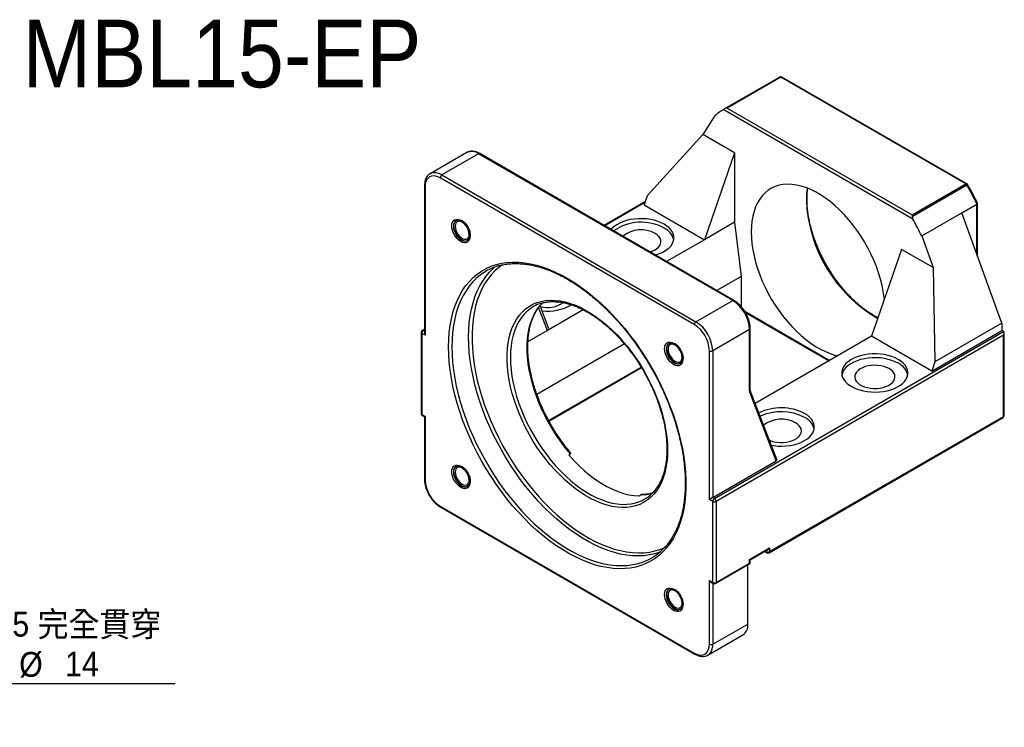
# Model space of a CAD drawing. Header units: millimetres. Extents: x 44 to 423, y 7 to 293.
# Tile 3 of 3: x 173 to 381, y 144 to 293. Entities that reach past the tile are written whole.
import ezdxf

# ---------------------------------------------------------------- set-up
doc = ezdxf.new("R2010")
doc.units = ezdxf.units.MM
doc.header["$LTSCALE"] = 1.5
doc.layers.add('FORMAT', color=7, linetype='Continuous')
doc.styles.add('SLDTEXTSTYLE0', font='GOTHIC.TTF', dxfattribs={"width": 0.913})
doc.styles.add('SLDTEXTSTYLE1', font='GOTHIC.TTF', dxfattribs={"width": 0.913, "bigfont": 'bigfont'})
doc.dimstyles.new('SLDDIMSTYLE6', dxfattribs={"dimtxt": 5.25, "dimasz": 3.75, "dimexe": 0, "dimexo": 0.0625, "dimgap": 1.3125, "dimtad": 0, "dimtih": 1, "dimtoh": 1, "dimdec": 1, "dimrnd": 1e-09, "dimzin": 12, "dimdsep": 46, "dimtxsty": 'SLDTEXTSTYLE0', "dimsah": 1, "dimcen": 0, "dimadec": 0, "dimazin": 3, "dimtfac": 1, "dimtofl": 0, "dimtmove": 0, "dimatfit": 3, "dimfxl": 0, "dimfrac": 2, "dimtolj": 1, "dimtzin": 12, "dimarcsym": 0})

# ---------------------------------------------------------------- blocks, each defined once
blk = doc.blocks.new('SW_SYMBOL_HOLE_SPOT')
at = {"layer": 'FORMAT', "color": 0}
for p, q in [((0, 1312.5), (0, 112.5)), ((2400, 112.5), (2400, 1312.5)), ((0, 112.5), (2400, 112.5))]:
    blk.add_line(p, q, dxfattribs=at)
blk = doc.blocks.new('_D_7')
at = {"layer": 'FORMAT'}
for p, q in [((130.71, 198.28), (142.89, 152.85)), ((142.89, 152.85), (205.88, 152.85))]:
    blk.add_line(p, q, dxfattribs=at)
blk.add_solid([(130.71, 198.28), (131.32, 194.57), (132.05, 194.76)], dxfattribs=at)
at = {"layer": 'FORMAT', "xscale": 0.004470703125, "yscale": 0.004470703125, "zscale": 0.004470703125}
blk.add_blockref('SW_SYMBOL_HOLE_SPOT', (158.72, 153.57), dxfattribs=at)
at = {"layer": 'FORMAT', "char_height": 5.25, "attachment_point": 1}
for s, insert, style in [('4 x ', (145.27, 168.05), 'SLDTEXTSTYLE0'), ('%%c', (156.39, 167.97), 'SLDTEXTSTYLE0'), (' 8.5 \\M+18AAE\\M+19153\\M+18AD1\\M+190FA', (164.31, 168.05), 'SLDTEXTSTYLE1'), ('%%c', (172.88, 159.55), 'SLDTEXTSTYLE0'), (' 14 ', (180.8, 159.63), 'SLDTEXTSTYLE0')]:
    blk.add_mtext(s, dxfattribs=dict(at, insert=insert, style=style))

msp = doc.modelspace()

# ---------------------------------------------------------------- linework, layer by layer
at = {"color": 7, "linetype": 'Continuous', "lineweight": 25}
for p, q in [((322.116, 274.392), (333.68, 281.068)), ((333.931, 281.043), (322.617, 274.512)), ((373.04, 258.466), (333.931, 281.043)), ((373.29, 258.491), (334.181, 281.068)), ((319.898, 272.799), (317.465, 268.913)), ((361.868, 251.037), (321.768, 274.186)), ((322.617, 274.512), (361.726, 251.935)), ((317.465, 268.913), (305.714, 255.957)), ((324.14, 265.059), (317.465, 268.913)), ((267.547, 265.106), (259.769, 260.616)), ((270.047, 264.858), (262.269, 260.368)), ((323.787, 233.835), (270.047, 264.858)), ((324.037, 233.86), (270.297, 264.883)), ((324.14, 265.059), (317.776, 246.688)), ((324.14, 265.059), (324.14, 250.362)), ((262.269, 260.368), (316.009, 229.345)), ((315.655, 228.732), (261.915, 259.756)), ((361.726, 251.935), (373.04, 258.466)), ((373.29, 258.201), (361.726, 251.525)), ((258.587, 258.122), (258.587, 226.974)), ((258.733, 257.918), (258.733, 226.482)), ((305.299, 254.757), (296.568, 249.717)), ((305.714, 255.957), (305.049, 254.035)), ((305.049, 254.035), (317.776, 246.688)), ((372.224, 252.389), (375.406, 254.226)), ((375.552, 243.23), (375.552, 254.387)), ((363.738, 247.491), (372.224, 252.389)), ((380.709, 229.04), (372.224, 252.389)), ((324.14, 250.362), (317.776, 246.688)), ((324.14, 250.362), (325.555, 238.93)), ((317.776, 246.688), (309.796, 242.081)), ((363.738, 247.491), (366.172, 240.795)), ((359.496, 244.649), (353.132, 226.277)), ((366.172, 240.795), (359.496, 244.649)), ((366.172, 240.795), (366.525, 220.852)), ((325.555, 238.93), (320.404, 235.957)), ((325.555, 238.93), (325.555, 232.574)), ((316.009, 229.345), (323.787, 233.835)), ((284.844, 228.034), (283.031, 232.743)), ((292.143, 231.89), (284.572, 227.519)), ((326.475, 231.289), (344.144, 221.089)), ((257.88, 227.094), (257.88, 209.946)), ((258.587, 227.791), (258.13, 227.527)), ((284.572, 227.519), (280.484, 225.159)), ((327.322, 227.711), (319.544, 223.221)), ((319.898, 191.988), (381.063, 227.298)), ((327.322, 214.719), (327.322, 227.711)), ((327.469, 214.923), (327.469, 227.915)), ((365.86, 218.93), (380.709, 227.502)), ((380.709, 229.04), (366.525, 220.852)), ((380.709, 229.04), (380.709, 227.502)), ((381.063, 227.298), (380.709, 227.502)), ((381.209, 209.538), (381.209, 226.974)), ((258.733, 226.482), (258.026, 226.89)), ((258.026, 226.89), (258.026, 209.742)), ((381.063, 226.482), (320.251, 191.376)), ((353.132, 226.277), (328.542, 212.082)), ((365.86, 218.93), (353.132, 226.277)), ((381.063, 209.334), (381.063, 226.482)), ((300.87, 224.68), (282.356, 213.992)), ((318.837, 191.784), (318.837, 223.221)), ((319.544, 223.221), (319.544, 192.192)), ((366.525, 220.852), (365.86, 218.93)), ((284.907, 208.355), (304.48, 219.654)), ((333.107, 200.221), (327.478, 214.848)), ((332.957, 199.935), (327.365, 214.464)), ((258.026, 209.742), (258.733, 209.334)), ((258.13, 209.513), (258.587, 209.25)), ((258.587, 209.25), (258.587, 196.065)), ((258.733, 209.334), (258.733, 195.861)), ((331.461, 180.531), (380.959, 209.105)), ((331.565, 180.76), (381.063, 209.334)), ((289.459, 201.394), (289.105, 201.19)), ((319.544, 192.192), (332.957, 199.935)), ((304.021, 192.578), (304.375, 192.783)), ((319.544, 191.376), (318.837, 191.784)), ((319.544, 192.192), (319.898, 191.988)), ((261.915, 190.35), (315.655, 159.326)), ((262.019, 190.121), (315.759, 159.097)), ((319.544, 174.229), (319.544, 191.376)), ((320.251, 191.376), (320.251, 174.229)), ((327.322, 179.127), (331.565, 181.576)), ((327.469, 179.043), (331.211, 181.203)), ((331.565, 181.576), (331.565, 180.76)), ((308.316, 180.609), (307.509, 180.347)), ((327.322, 178.311), (327.322, 179.127)), ((330.504, 180.795), (330.962, 180.531)), ((320.148, 174), (327.469, 178.226)), ((320.251, 174.229), (327.322, 178.311)), ((326.969, 165.45), (326.969, 177.937)), ((327.469, 178.226), (327.469, 179.043)), ((318.837, 174.637), (319.544, 174.229)), ((318.837, 161.164), (318.837, 174.637)), ((319.191, 174.264), (319.648, 174)), ((319.544, 161.164), (326.969, 165.45)), ((318.509, 158.875), (325.933, 163.161))]:
    msp.add_line(p, q, dxfattribs=at)
at = {"color": 8, "linetype": 'Continuous', "lineweight": 25}
for p, q in [((305.225, 254.546), (296.715, 249.633)), ((375.406, 243.633), (375.406, 254.226)), ((284.572, 227.519), (282.714, 232.349)), ((326.311, 231.553), (344.291, 221.174)), ((258.587, 227.622), (258.38, 227.502)), ((258.38, 227.502), (258.587, 227.383)), ((284.836, 208.483), (304.403, 219.779)), ((330.651, 180.879), (330.858, 180.76)), ((330.858, 180.76), (330.858, 180.999)), ((319.544, 174.059), (319.544, 161.164))]:
    msp.add_line(p, q, dxfattribs=at)
at = {"color": 7, "linetype": 'Continuous', "lineweight": 25, "flags": 128}
for points in [[(261.915, 259.756), (261.417, 259.998), (260.932, 260.144), (260.47, 260.189), (260.045, 260.134), (259.665, 259.979), (259.341, 259.727), (259.08, 259.386), (258.889, 258.964), (258.772, 258.471), (258.733, 257.918)], [(355.847, 234.117), (355.81, 234.457), (355.622, 235.738), (355.361, 237.043), (355.027, 238.365), (354.623, 239.696), (354.151, 241.03), (353.613, 242.358), (353.012, 243.676), (352.351, 244.974), (351.634, 246.247), (350.864, 247.487), (350.047, 248.688), (349.185, 249.843), (348.284, 250.947), (347.349, 251.993), (346.384, 252.977), (345.395, 253.891), (344.387, 254.733), (343.365, 255.496), (342.335, 256.178), (341.302, 256.775), (340.271, 257.282), (339.249, 257.698), (338.241, 258.021), (337.252, 258.249), (336.287, 258.379), (335.352, 258.413), (334.451, 258.349), (333.589, 258.188), (332.772, 257.931), (332.002, 257.58), (331.285, 257.135), (330.625, 256.599), (330.024, 255.976), (329.485, 255.269), (329.013, 254.48), (328.609, 253.616), (328.276, 252.679), (328.014, 251.676), (327.827, 250.611), (327.714, 249.491), (327.676, 248.321), (327.714, 247.107), (327.827, 245.856), (328.014, 244.574), (328.276, 243.269), (328.609, 241.948), (329.013, 240.617), (329.485, 239.283), (330.024, 237.954), (330.625, 236.637), (331.285, 235.339), (332.002, 234.066), (332.772, 232.826), (333.589, 231.625), (334.451, 230.47), (335.352, 229.366), (336.287, 228.319), (337.252, 227.336), (338.241, 226.422), (339.249, 225.58), (340.271, 224.816), (341.302, 224.135), (342.335, 223.538), (343.365, 223.031), (344.387, 222.614), (345.395, 222.292), (345.977, 222.147)], [(264.353, 249.628), (264.39, 250.041), (264.5, 250.396), (264.679, 250.679), (264.919, 250.878), (265.212, 250.987), (265.546, 251), (265.908, 250.918), (266.285, 250.743), (266.662, 250.483), (267.024, 250.147), (267.358, 249.748), (267.651, 249.301), (267.891, 248.824), (268.07, 248.336), (268.18, 247.854), (268.217, 247.397), (268.18, 246.983), (268.07, 246.628), (267.891, 246.346), (267.651, 246.146), (267.358, 246.038), (267.024, 246.024), (266.662, 246.107), (266.285, 246.281), (265.908, 246.542), (265.546, 246.878), (265.212, 247.277), (264.919, 247.723), (264.679, 248.2), (264.5, 248.689), (264.39, 249.171), (264.353, 249.628)], [(266.49, 250.452), (266.255, 250.548), (265.941, 250.603), (265.66, 250.561), (265.425, 250.425), (265.248, 250.202), (265.138, 249.903), (265.101, 249.543), (265.138, 249.14), (265.248, 248.714), (265.425, 248.287), (265.66, 247.88), (265.941, 247.513), (266.255, 247.205), (266.586, 246.971), (266.916, 246.823), (267.23, 246.769), (267.511, 246.811), (267.747, 246.946), (267.923, 247.169), (268.033, 247.468), (268.067, 247.72)], [(309.291, 249.953), (308.645, 250.283), (307.934, 250.564), (307.169, 250.793), (306.361, 250.965), (305.522, 251.079), (304.665, 251.133), (303.803, 251.125), (302.949, 251.056), (302.117, 250.927), (301.318, 250.741), (300.565, 250.498), (299.87, 250.205), (299.242, 249.864), (298.691, 249.481), (298.226, 249.062), (298.047, 248.864)], [(307.403, 243.462), (307.748, 243.566), (308.473, 243.834), (309.136, 244.152), (309.727, 244.514), (310.236, 244.916), (310.655, 245.351), (310.979, 245.812), (311.202, 246.292), (311.321, 246.785), (311.334, 247.283), (311.241, 247.777), (311.044, 248.261), (310.745, 248.728), (310.349, 249.17), (309.862, 249.581), (309.291, 249.953)], [(361.726, 251.935), (361.726, 251.847), (361.726, 251.747), (361.726, 251.638), (361.726, 251.525)], [(306.297, 244.101), (306.685, 244.233), (307.223, 244.476), (307.687, 244.766), (308.064, 245.096), (308.345, 245.456), (308.522, 245.837), (308.591, 246.23), (308.549, 246.624), (308.399, 247.009), (308.144, 247.376), (307.79, 247.713), (307.347, 248.014)], [(263.683, 224.032), (263.72, 225.594), (263.833, 227.107), (264.019, 228.568), (264.28, 229.972), (264.614, 231.316), (265.02, 232.594), (265.496, 233.803), (266.043, 234.94), (266.657, 236.002), (267.337, 236.984), (268.081, 237.884), (268.888, 238.7), (269.753, 239.429), (270.675, 240.069), (271.651, 240.617), (272.679, 241.073), (273.754, 241.434), (274.875, 241.701), (276.037, 241.871), (277.236, 241.945), (278.471, 241.923), (279.736, 241.803), (281.028, 241.588), (282.343, 241.276), (283.678, 240.87), (285.028, 240.371), (286.389, 239.779), (287.757, 239.098), (289.128, 238.328), (290.498, 237.472), (291.863, 236.533), (293.219, 235.513), (294.562, 234.416), (295.887, 233.244), (297.191, 232.002), (298.47, 230.693), (299.721, 229.32), (300.938, 227.889), (302.12, 226.402), (303.261, 224.866), (304.359, 223.284), (305.411, 221.66), (306.413, 220.001), (307.363, 218.31), (308.257, 216.594), (309.093, 214.856), (309.869, 213.102), (310.581, 211.338), (311.229, 209.568), (311.809, 207.798), (312.321, 206.034), (312.763, 204.279), (313.132, 202.541), (313.43, 200.823), (313.654, 199.132), (313.803, 197.471), (313.878, 195.847), (313.878, 194.264), (313.803, 192.726), (313.654, 191.238), (313.43, 189.805), (313.132, 188.43), (312.763, 187.119), (312.321, 185.875), (311.809, 184.701), (311.229, 183.601), (310.581, 182.579), (309.869, 181.638), (309.093, 180.779), (308.257, 180.007), (307.363, 179.322), (306.413, 178.728), (305.411, 178.226), (304.359, 177.817), (303.261, 177.503), (302.12, 177.284), (300.938, 177.162), (299.721, 177.136), (298.47, 177.207), (297.191, 177.375), (295.887, 177.638), (294.562, 177.997), (293.219, 178.45), (291.863, 178.996), (290.498, 179.633), (289.128, 180.359), (287.757, 181.172), (286.389, 182.07), (285.028, 183.05), (283.678, 184.109), (282.343, 185.243), (281.028, 186.451), (279.736, 187.727), (278.471, 189.068), (277.236, 190.471), (276.037, 191.93), (274.875, 193.442), (273.754, 195.002), (272.679, 196.605), (271.651, 198.247), (270.675, 199.923), (269.753, 201.627), (268.888, 203.355), (268.081, 205.102), (267.337, 206.861), (266.657, 208.629), (266.043, 210.4), (265.496, 212.167), (265.02, 213.927), (264.614, 215.674), (264.28, 217.403), (264.019, 219.108), (263.833, 220.785), (263.72, 222.428), (263.683, 224.032)], [(272.818, 240.308), (273.144, 240.614), (273.497, 240.922)], [(309.998, 202.193), (309.961, 200.92), (309.85, 199.694), (309.665, 198.523), (309.408, 197.41), (309.079, 196.361), (308.68, 195.381), (308.212, 194.473), (307.678, 193.641), (307.08, 192.89), (306.42, 192.223), (305.702, 191.641), (304.928, 191.149), (304.102, 190.748), (303.228, 190.44), (302.31, 190.226), (301.35, 190.107), (300.355, 190.084), (299.327, 190.157), (298.272, 190.325), (297.194, 190.588), (296.097, 190.945), (294.988, 191.393), (293.869, 191.932), (292.747, 192.558), (291.626, 193.269), (290.512, 194.062), (289.408, 194.934), (288.32, 195.88), (287.253, 196.897), (286.211, 197.979), (285.199, 199.123), (284.221, 200.323), (283.281, 201.574), (282.384, 202.871), (281.534, 204.208), (280.734, 205.578), (279.988, 206.977), (279.298, 208.397), (278.669, 209.834), (278.103, 211.279), (277.601, 212.728), (277.168, 214.174), (276.803, 215.61), (276.51, 217.03), (276.289, 218.428), (276.141, 219.798), (276.066, 221.134), (276.066, 222.43), (276.141, 223.68), (276.289, 224.879), (276.51, 226.022), (276.803, 227.103), (277.168, 228.119), (277.601, 229.063), (278.103, 229.934), (278.669, 230.725), (279.298, 231.435), (279.988, 232.06), (280.734, 232.597), (281.534, 233.044), (282.384, 233.398), (283.281, 233.66), (284.221, 233.826), (285.199, 233.897), (286.211, 233.872), (287.253, 233.752), (288.32, 233.536), (289.408, 233.226), (290.512, 232.823), (291.626, 232.329), (292.747, 231.747), (293.869, 231.077), (294.988, 230.325), (296.097, 229.492), (297.194, 228.583), (298.272, 227.601), (299.327, 226.551), (300.355, 225.437), (301.35, 224.264), (302.31, 223.038), (303.228, 221.763), (304.102, 220.446), (304.928, 219.092), (305.702, 217.706), (306.42, 216.296), (307.08, 214.867), (307.678, 213.425), (308.212, 211.977), (308.68, 210.529), (309.079, 209.087), (309.408, 207.659), (309.665, 206.249), (309.85, 204.864), (309.961, 203.51), (309.998, 202.193)], [(309.353, 223.65), (309.39, 224.063), (309.5, 224.418), (309.679, 224.701), (309.919, 224.9), (310.212, 225.009), (310.546, 225.022), (310.908, 224.94), (311.285, 224.765), (311.662, 224.505), (312.024, 224.169), (312.358, 223.77), (312.651, 223.323), (312.891, 222.846), (313.07, 222.358), (313.18, 221.876), (313.217, 221.419), (313.18, 221.005), (313.07, 220.65), (312.891, 220.368), (312.651, 220.168), (312.358, 220.06), (312.024, 220.046), (311.662, 220.129), (311.285, 220.303), (310.908, 220.564), (310.546, 220.9), (310.212, 221.299), (309.919, 221.745), (309.679, 222.222), (309.5, 222.711), (309.39, 223.193), (309.353, 223.65)], [(311.49, 224.474), (311.255, 224.57), (310.941, 224.625), (310.66, 224.583), (310.425, 224.447), (310.248, 224.224), (310.138, 223.925), (310.101, 223.565), (310.138, 223.162), (310.248, 222.736), (310.425, 222.309), (310.66, 221.902), (310.941, 221.535), (311.255, 221.227), (311.586, 220.993), (311.916, 220.845), (312.23, 220.791), (312.511, 220.833), (312.747, 220.968), (312.923, 221.191), (313.033, 221.491), (313.067, 221.742)], [(358.789, 221.379), (358.143, 221.709), (357.432, 221.99), (356.666, 222.218), (355.858, 222.391), (355.019, 222.505), (354.162, 222.558), (353.3, 222.551), (352.447, 222.482), (351.614, 222.353), (350.816, 222.166), (350.063, 221.924), (349.367, 221.631), (348.739, 221.29), (348.188, 220.907), (347.724, 220.488), (347.351, 220.039), (347.077, 219.568), (346.906, 219.08), (346.84, 218.584), (346.88, 218.087), (347.025, 217.596), (347.273, 217.12), (347.622, 216.665), (348.064, 216.238), (348.594, 215.846), (349.203, 215.494), (349.883, 215.188), (350.623, 214.932), (351.411, 214.731), (352.236, 214.588), (353.086, 214.504), (353.947, 214.481), (354.806, 214.519), (355.651, 214.618), (356.468, 214.776), (357.245, 214.991), (357.971, 215.26), (358.634, 215.578), (359.224, 215.94), (359.733, 216.342), (360.152, 216.776), (360.476, 217.237), (360.699, 217.718), (360.818, 218.211), (360.831, 218.708), (360.739, 219.203), (360.541, 219.687), (360.242, 220.154), (359.846, 220.596), (359.359, 221.006), (358.789, 221.379)], [(358.789, 220.562), (358.143, 220.892), (357.432, 221.173), (356.666, 221.402), (355.858, 221.574), (355.019, 221.688), (354.162, 221.742), (353.3, 221.734), (352.447, 221.665), (351.614, 221.537), (350.816, 221.35), (350.063, 221.108), (349.367, 220.814), (348.739, 220.473), (348.188, 220.09), (347.724, 219.671), (347.351, 219.223), (347.077, 218.751), (346.906, 218.263), (346.875, 218.113)], [(356.844, 219.44), (356.323, 219.696), (355.738, 219.9), (355.103, 220.047), (354.436, 220.134), (353.753, 220.158), (353.073, 220.118), (352.412, 220.016), (351.788, 219.854), (351.218, 219.636), (350.715, 219.369), (350.293, 219.058), (349.963, 218.712), (349.734, 218.34), (349.61, 217.952), (349.597, 217.557), (349.693, 217.166), (349.896, 216.789), (350.202, 216.436), (350.602, 216.115), (351.085, 215.836), (351.64, 215.605), (352.252, 215.429), (352.905, 215.312), (353.582, 215.256), (354.266, 215.264), (354.939, 215.335), (355.583, 215.468), (356.182, 215.658), (356.721, 215.902), (357.184, 216.192), (357.562, 216.521), (357.842, 216.881), (358.019, 217.263), (358.088, 217.656), (358.047, 218.05), (357.896, 218.435), (357.641, 218.801), (357.287, 219.139), (356.844, 219.44)], [(331.947, 203.236), (332.437, 203.158), (333.287, 203.074), (334.148, 203.051), (335.007, 203.09), (335.852, 203.189), (336.669, 203.347), (337.446, 203.562), (338.172, 203.83), (338.835, 204.148), (339.425, 204.51), (339.934, 204.912), (340.353, 205.347), (340.677, 205.808), (340.9, 206.288), (341.019, 206.781), (341.032, 207.279), (340.94, 207.773), (340.742, 208.257), (340.443, 208.724), (340.047, 209.166), (339.56, 209.577), (338.99, 209.949)], [(331.541, 204.291), (331.841, 204.176), (332.453, 203.999), (333.106, 203.882), (333.783, 203.826), (334.467, 203.834), (335.14, 203.905), (335.784, 204.038), (336.383, 204.229), (336.922, 204.472), (337.385, 204.762), (337.763, 205.092), (338.043, 205.452), (338.22, 205.833), (338.289, 206.226), (338.248, 206.62), (338.097, 207.005), (337.842, 207.372), (337.488, 207.709), (337.045, 208.01)], [(289.105, 201.19), (290.187, 199.993), (291.301, 198.868), (292.442, 197.821), (293.604, 196.857), (294.782, 195.982), (295.968, 195.198), (297.158, 194.512), (298.345, 193.925), (299.522, 193.441), (300.685, 193.063), (301.826, 192.792), (302.94, 192.631), (304.021, 192.578)], [(264.353, 197.663), (264.39, 198.077), (264.5, 198.432), (264.679, 198.715), (264.919, 198.914), (265.212, 199.022), (265.546, 199.036), (265.908, 198.954), (266.285, 198.779), (266.662, 198.518), (267.024, 198.182), (267.358, 197.783), (267.651, 197.337), (267.891, 196.86), (268.07, 196.371), (268.18, 195.889), (268.217, 195.433), (268.18, 195.019), (268.07, 194.664), (267.891, 194.381), (267.651, 194.182), (267.358, 194.073), (267.024, 194.06), (266.662, 194.142), (266.285, 194.317), (265.908, 194.577), (265.546, 194.914), (265.212, 195.313), (264.919, 195.759), (264.679, 196.236), (264.5, 196.725), (264.39, 197.207), (264.353, 197.663)], [(266.49, 198.488), (266.255, 198.584), (265.941, 198.638), (265.66, 198.597), (265.425, 198.461), (265.248, 198.238), (265.138, 197.939), (265.101, 197.579), (265.138, 197.176), (265.248, 196.75), (265.425, 196.323), (265.66, 195.915), (265.941, 195.548), (266.255, 195.24), (266.586, 195.007), (266.916, 194.859), (267.23, 194.805), (267.511, 194.846), (267.747, 194.982), (267.923, 195.205), (268.033, 195.504), (268.067, 195.756)], [(327.322, 179.127), (327.378, 179.095), (327.422, 179.07), (327.452, 179.052), (327.467, 179.044), (327.469, 179.043)], [(327.322, 178.311), (327.385, 178.275), (327.431, 178.248), (327.459, 178.232), (327.469, 178.226)], [(309.353, 171.685), (309.39, 172.099), (309.5, 172.454), (309.679, 172.737), (309.919, 172.936), (310.212, 173.044), (310.546, 173.058), (310.908, 172.976), (311.285, 172.801), (311.662, 172.54), (312.024, 172.204), (312.358, 171.805), (312.651, 171.359), (312.891, 170.882), (313.07, 170.393), (313.18, 169.911), (313.217, 169.455), (313.18, 169.041), (313.07, 168.686), (312.891, 168.403), (312.651, 168.204), (312.358, 168.095), (312.024, 168.082), (311.662, 168.164), (311.285, 168.339), (310.908, 168.6), (310.546, 168.936), (310.212, 169.335), (309.919, 169.781), (309.679, 170.258), (309.5, 170.747), (309.39, 171.229), (309.353, 171.685)], [(311.49, 172.51), (311.255, 172.606), (310.941, 172.66), (310.66, 172.619), (310.425, 172.483), (310.248, 172.26), (310.138, 171.961), (310.101, 171.601), (310.138, 171.198), (310.248, 170.772), (310.425, 170.345), (310.66, 169.937), (310.941, 169.57), (311.255, 169.262), (311.586, 169.029), (311.916, 168.881), (312.23, 168.827), (312.511, 168.868), (312.747, 169.004), (312.923, 169.227), (313.033, 169.526), (313.067, 169.778)], [(315.655, 159.326), (316.153, 159.084), (316.638, 158.939), (317.1, 158.893), (317.525, 158.948), (317.905, 159.104), (318.229, 159.355), (318.49, 159.696), (318.681, 160.118), (318.798, 160.612), (318.837, 161.164)]]:
    msp.add_lwpolyline(points, dxfattribs=at)
at = {"color": 8, "linetype": 'Continuous', "lineweight": 25, "flags": 128}
for points in [[(265.836, 250.725), (265.601, 250.743), (265.3, 250.681), (265.05, 250.52), (264.862, 250.269), (264.746, 249.938), (264.707, 249.543)], [(264.707, 249.543), (264.746, 249.103), (264.862, 248.638), (265.05, 248.17), (265.3, 247.72), (265.601, 247.311), (265.939, 246.96), (266.298, 246.685), (266.661, 246.498), (267.011, 246.408), (267.333, 246.42), (267.61, 246.532), (267.83, 246.739), (267.982, 247.032), (267.998, 247.079)], [(307.509, 180.347), (307.331, 180.297), (306.21, 180.047), (305.049, 179.893), (303.849, 179.835), (302.616, 179.875), (301.352, 180.012), (300.062, 180.245), (298.75, 180.575), (297.419, 180.998), (296.074, 181.516), (294.718, 182.125), (293.356, 182.824), (291.992, 183.612), (290.63, 184.485), (289.275, 185.441), (287.93, 186.476), (286.599, 187.589), (285.286, 188.775), (283.996, 190.031), (282.733, 191.354), (281.499, 192.738), (280.3, 194.18), (279.138, 195.675), (278.017, 197.22), (276.941, 198.808), (275.912, 200.436), (274.935, 202.099), (274.011, 203.791), (273.144, 205.507), (272.336, 207.243), (271.59, 208.992), (270.908, 210.749), (270.292, 212.51), (269.745, 214.269), (269.266, 216.02), (268.859, 217.758), (268.524, 219.478), (268.263, 221.175), (268.076, 222.843), (267.963, 224.477), (267.925, 226.073), (267.963, 227.626), (268.076, 229.131), (268.263, 230.582), (268.524, 231.977), (268.859, 233.311), (269.266, 234.579), (269.745, 235.778), (270.292, 236.904), (270.908, 237.953), (271.59, 238.924), (272.336, 239.812), (272.818, 240.308)], [(275.009, 241.383), (274.292, 240.847), (273.452, 240.102), (272.674, 239.269), (271.958, 238.352), (271.307, 237.354), (270.723, 236.277), (270.209, 235.125), (269.764, 233.901), (269.392, 232.61), (269.093, 231.255), (268.868, 229.841), (268.717, 228.371), (268.642, 226.851), (268.642, 225.285), (268.717, 223.678), (268.868, 222.034), (269.093, 220.36), (269.392, 218.659), (269.764, 216.938), (270.209, 215.202), (270.723, 213.456), (271.307, 211.705), (271.958, 209.956), (272.674, 208.212), (273.452, 206.48), (274.292, 204.765), (275.189, 203.073), (276.141, 201.408), (277.146, 199.776), (278.199, 198.181), (279.299, 196.63), (280.441, 195.125), (281.621, 193.673), (282.838, 192.278), (284.085, 190.943), (285.36, 189.674), (286.659, 188.473), (287.978, 187.345), (289.312, 186.293), (290.658, 185.321), (292.011, 184.431), (293.367, 183.627), (294.722, 182.91), (296.072, 182.283), (297.412, 181.747), (298.739, 181.305), (300.048, 180.959), (301.336, 180.708), (302.598, 180.553), (303.83, 180.496), (305.029, 180.536), (306.191, 180.674), (307.312, 180.908), (308.389, 181.238), (309.418, 181.663), (309.484, 181.694)], [(269.524, 238.496), (268.801, 237.771), (268.055, 236.883), (267.373, 235.912), (266.757, 234.863), (266.209, 233.737), (265.731, 232.538), (265.324, 231.27), (264.989, 229.936), (264.727, 228.541), (264.54, 227.09), (264.427, 225.585), (264.39, 224.032)], [(289.459, 201.394), (288.483, 202.571), (287.544, 203.801), (286.648, 205.077), (285.797, 206.395), (284.997, 207.747), (284.249, 209.129), (283.559, 210.533), (282.928, 211.954), (282.36, 213.386), (281.857, 214.821), (281.421, 216.253), (281.054, 217.676), (280.759, 219.084), (280.536, 220.47), (280.386, 221.829), (280.31, 223.153), (280.308, 224.438), (280.381, 225.676), (280.528, 226.864), (280.748, 227.995), (281.04, 229.065), (281.404, 230.068), (281.836, 231), (282.337, 231.858), (282.902, 232.636), (283.507, 233.309)], [(280.137, 231.429), (279.682, 230.963), (279.084, 230.227), (278.55, 229.411), (278.083, 228.517), (277.684, 227.551), (277.355, 226.516), (277.097, 225.417), (276.913, 224.259), (276.801, 223.047), (276.764, 221.787), (276.801, 220.484), (276.913, 219.144), (277.097, 217.773), (277.355, 216.377), (277.684, 214.962), (278.083, 213.535), (278.55, 212.102), (279.084, 210.669), (279.682, 209.243), (280.34, 207.831), (281.057, 206.437), (281.829, 205.07), (282.653, 203.734), (283.524, 202.436), (284.44, 201.182), (285.395, 199.977), (286.387, 198.826), (287.409, 197.736), (288.458, 196.709), (289.529, 195.752), (290.617, 194.869), (291.718, 194.062), (292.826, 193.337), (293.937, 192.696), (295.045, 192.142), (296.145, 191.677), (297.233, 191.305), (298.305, 191.025), (299.354, 190.84), (300.376, 190.751), (301.367, 190.757), (302.323, 190.859), (303.204, 191.047)], [(264.39, 224.032), (264.427, 222.436), (264.54, 220.802), (264.727, 219.134), (264.989, 217.437), (265.324, 215.717), (265.731, 213.979), (266.209, 212.228), (266.757, 210.469), (267.373, 208.708), (268.055, 206.951), (268.801, 205.202), (269.608, 203.466), (270.475, 201.75), (271.399, 200.058), (272.377, 198.395), (273.405, 196.767), (274.482, 195.179), (275.602, 193.634), (276.764, 192.139), (277.964, 190.697), (279.197, 189.312), (280.461, 187.99), (281.751, 186.734), (283.063, 185.548), (284.394, 184.435), (285.739, 183.4), (287.095, 182.444), (288.457, 181.571), (289.821, 180.783), (291.182, 180.084), (292.538, 179.475), (293.883, 178.957), (295.214, 178.534), (296.527, 178.204), (297.816, 177.971), (299.08, 177.834), (300.314, 177.794), (301.513, 177.852), (302.675, 178.006), (303.796, 178.256), (303.997, 178.312)], [(310.836, 224.747), (310.601, 224.765), (310.3, 224.703), (310.05, 224.542), (309.862, 224.291), (309.746, 223.96), (309.707, 223.565)], [(309.707, 223.565), (309.746, 223.125), (309.862, 222.66), (310.05, 222.192), (310.3, 221.742), (310.601, 221.333), (310.939, 220.982), (311.298, 220.707), (311.661, 220.52), (312.011, 220.43), (312.333, 220.442), (312.61, 220.554), (312.83, 220.761), (312.982, 221.054), (312.998, 221.101)], [(265.836, 198.761), (265.601, 198.778), (265.3, 198.717), (265.05, 198.556), (264.862, 198.304), (264.746, 197.973), (264.707, 197.579)], [(264.707, 197.579), (264.746, 197.138), (264.862, 196.673), (265.05, 196.205), (265.3, 195.756), (265.601, 195.347), (265.939, 194.996), (266.298, 194.721), (266.661, 194.534), (267.011, 194.444), (267.333, 194.455), (267.61, 194.567), (267.83, 194.774), (267.982, 195.067), (267.998, 195.114)], [(310.836, 172.783), (310.601, 172.8), (310.3, 172.739), (310.05, 172.578), (309.862, 172.326), (309.746, 171.996), (309.707, 171.601)], [(309.707, 171.601), (309.746, 171.16), (309.862, 170.695), (310.05, 170.227), (310.3, 169.778), (310.601, 169.369), (310.939, 169.018), (311.298, 168.743), (311.661, 168.556), (312.011, 168.466), (312.333, 168.477), (312.61, 168.589), (312.83, 168.797), (312.982, 169.09), (312.998, 169.136)]]:
    msp.add_lwpolyline(points, dxfattribs=at)
at = {"color": 7, "linetype": 'Continuous', "lineweight": 18, "flags": 128}
for points in [[(264.818, 249.706), (264.952, 250.41), (265.336, 250.851), (265.909, 250.962), (266.586, 250.727), (267.262, 250.181), (267.836, 249.408), (268.219, 248.524), (268.353, 247.665), (268.219, 246.962), (267.836, 246.521), (267.262, 246.409), (266.586, 246.644), (265.909, 247.19), (265.336, 247.964), (264.952, 248.847), (264.818, 249.706)], [(311.586, 224.749), (312.262, 224.203), (312.836, 223.43), (313.219, 222.546), (313.353, 221.687), (313.219, 220.984), (312.836, 220.543), (312.262, 220.431), (311.586, 220.666), (310.909, 221.212), (310.336, 221.986), (309.952, 222.869), (309.818, 223.728), (309.952, 224.432), (310.336, 224.873), (310.909, 224.984), (311.586, 224.749)], [(266.586, 194.68), (265.909, 195.226), (265.336, 196), (264.952, 196.883), (264.818, 197.742), (264.952, 198.445), (265.336, 198.886), (265.909, 198.998), (266.586, 198.763), (267.262, 198.217), (267.836, 197.443), (268.219, 196.56), (268.353, 195.701), (268.219, 194.997), (267.836, 194.556), (267.262, 194.445), (266.586, 194.68)], [(313.353, 169.723), (313.219, 169.019), (312.836, 168.578), (312.262, 168.467), (311.586, 168.702), (310.909, 169.248), (310.336, 170.022), (309.952, 170.905), (309.818, 171.764), (309.952, 172.467), (310.336, 172.909), (310.909, 173.02), (311.586, 172.785), (312.262, 172.239), (312.836, 171.465), (313.219, 170.582), (313.353, 169.723)]]:
    msp.add_lwpolyline(points, dxfattribs=at)
at = {"color": 7, "linetype": 'Continuous', "lineweight": 25}
for centre, radius, start, end in [((333.931, 280.635), 0.5, 60.00269, 119.99731), ((333.785, 280.84), 0.251, 54.3421, 114.56904), ((328.759, 262.8), 13.361, 121.55188, 131.54896), ((262.683, 259.721), 0.768, 122.60568, 177.39438), ((372.658, 257.854), 0.722, 28.76174, 58.03646), ((373.04, 258.058), 0.5, 29.90756, 60.00269), ((314.24, 224.231), 68.124, 26.12313, 29.91103), ((264.848, 247.675), 3.206, 349.27686, 72.04385), ((304.394, 240.159), 10.226, 61.38555, 124.73619), ((302.613, 217.516), 68.08, 26.12233, 29.49686), ((304.403, 242.731), 6.048, 60.86913, 129.35041), ((307.676, 245.756), 3.747, 14.40297, 64.47175), ((277.555, 229.813), 11.827, 105.39012, 132.76529), ((285.601, 225.672), 7.937, 106.61006, 133.50616), ((284.566, 238.5), 6.136, 256.26591, 303.297), ((319.701, 227.394), 7.628, 2.38687, 57.61313), ((284.64, 241.921), 10.316, 263.33478, 299.20189), ((316.423, 228.697), 0.768, 122.60568, 177.39438), ((311.923, 222.903), 7.628, 2.38687, 57.61313), ((258.38, 227.094), 0.5, 119.99731, 180), ((258.794, 226.855), 0.768, 122.60549, 177.3945), ((311.978, 222.935), 6.865, 2.38687, 57.61313), ((309.848, 221.697), 3.206, 349.27686, 72.04384), ((319.191, 223.903), 0.769, 242.60981, 297.39013), ((357.174, 217.181), 3.747, 14.40309, 64.47165), ((328.033, 214.707), 0.711, 179.04462, 199.95048), ((334.029, 200.379), 10.78, 62.59992, 115.927), ((334.017, 199.449), 10.886, 62.81678, 114.05923), ((258.38, 209.946), 0.5, 180, 240.00269), ((334.094, 202.684), 6.089, 61.0119, 128.30319), ((337.375, 205.752), 3.747, 14.4031, 64.47158), ((380.709, 209.538), 0.5, 299.99731, 0), ((264.848, 195.711), 3.206, 349.27689, 72.04379), ((265.592, 196.147), 6.865, 182.38687, 237.61313), ((301.146, 198.744), 7.967, 284.96965, 314.11331), ((320.312, 191.341), 0.768, 122.60549, 177.3945), ((319.484, 191.341), 0.768, 2.6055, 57.39456), ((319.898, 192.058), 0.769, 242.60965, 297.39029), ((300.719, 189.687), 11.838, 286.0778, 314.60164), ((331.212, 181.442), 0.769, 242.60967, 297.39027), ((331.212, 180.964), 0.5, 240.00269, 299.99731), ((319.898, 174.911), 0.769, 242.60965, 297.39029), ((319.898, 174.433), 0.5, 240.00269, 299.99731), ((309.848, 169.733), 3.206, 349.2769, 72.04378), ((324.53, 165.174), 2.454, 304.86237, 6.44979), ((319.191, 161.846), 0.769, 242.60981, 297.39013)]:
    msp.add_arc(centre, radius, start, end, dxfattribs=at)
at = {"color": 8, "linetype": 'Continuous', "lineweight": 25}
for centre, radius, start, end in [((334.077, 280.839), 0.251, 65.69354, 125.61625), ((268.585, 262.84), 2.492, 54.08235, 114.60724), ((270.193, 264.654), 0.251, 65.69275, 125.61733), ((260.798, 258.275), 2.558, 54.90452, 113.44677), ((373.186, 258.262), 0.251, 65.69354, 125.61625), ((365.754, 271.386), 15.186, 299.75403, 300.55127), ((258.825, 258.139), 0.239, 183.95376, 247.35145), ((355.697, 255.128), 16.354, 171.33025, 180.25202), ((369.632, 256.279), 30.313, 182.3121, 239.91852), ((323.932, 233.644), 0.24, 64.04262, 127.25195), ((258.13, 227.119), 0.251, 185.69524, 245.62527), ((258.233, 227.298), 0.251, 54.38221, 114.30708), ((327.231, 227.931), 0.239, 292.56506, 356.13105), ((327.219, 214.948), 0.251, 294.37466, 354.30595), ((327.131, 214.742), 0.363, 310.06795, 15.96339), ((258.13, 209.971), 0.251, 185.69524, 245.62527), ((258.274, 209.717), 0.25, 174.11481, 234.5731), ((380.825, 209.304), 0.24, 304.0584, 7.25404), ((380.959, 209.563), 0.251, 294.37469, 354.30469), ((258.837, 196.09), 0.251, 185.69479, 245.62515), ((304.401, 201.891), 9.108, 269.83652, 285.18852), ((262.156, 190.321), 0.243, 173.18147, 235.50644), ((331.099, 180.731), 0.243, 173.18132, 235.50659), ((331.327, 180.73), 0.24, 304.0584, 7.25404), ((319.785, 174.2), 0.243, 173.18132, 235.50659), ((320.006, 174.202), 0.247, 305.0151, 6.29734), ((317.11, 160.887), 2.449, 304.48833, 6.48478), ((315.894, 159.297), 0.241, 172.8769, 235.82556)]:
    msp.add_arc(centre, radius, start, end, dxfattribs=at)
at = {"color": 7, "linetype": 'Continuous', "lineweight": 25}
for centre, major_axis, ratio, start_param, end_param in [((322.617, 274.104), (0.707, 0), 0.5773815, 1.5707963, 2.3589887), ((259.087, 226.686), (-0.354, 0.612), 0.5773346, 0.7853575, 1.5707557), ((283.936, 227.887), (0.929, 0.05), 0.5750742, 5.4359789, 6.4677496), ((380.709, 226.686), (0.354, 0.612), 0.5773346, 4.7124296, 6.2832259), ((259.087, 209.538), (0.5, 0.289), 0.0000704, 2.3561539, 3.1416333), ((332.603, 200.139), (0.516, 0.028), 0.5750742, 5.4359789, 6.4677496), ((319.191, 191.988), (0.5, 0.289), 0.0000704, 0.7853575, 2.3561539), ((331.212, 181.781), (0.354, 0.612), 0.5773346, 3.9269502, 4.7124296), ((319.191, 174.841), (-0.354, 0.612), 0.5773346, 1.5707557, 2.3562351)]:
    msp.add_ellipse(centre, major_axis=major_axis, ratio=ratio, start_param=start_param, end_param=end_param, dxfattribs=at)
for points, knots in [([(321.768, 274.186), (321.811, 274.212), (321.862, 274.243), (321.978, 274.312), (322.044, 274.35), (322.116, 274.392)], [0, 0, 0, 0, 0.5, 0.5, 1, 1, 1, 1]), ([(270.297, 264.883), (270.206, 264.933), (269.945, 265.077), (269.507, 265.252), (268.995, 265.373), (268.497, 265.398), (268.034, 265.321), (267.69, 265.202), (267.523, 265.083), (267.478, 265.051)], [0, 0, 0, 0, 0.0920881, 0.2658551, 0.4395317, 0.6109602, 0.7780626, 0.9400615, 1, 1, 1, 1]), ([(259.785, 260.618), (259.678, 260.553), (259.449, 260.411), (259.161, 260.1), (258.916, 259.716), (258.735, 259.267), (258.622, 258.768), (258.588, 258.375), (258.587, 258.156), (258.587, 258.122)], [0, 0, 0, 0, 0.1390382, 0.3005152, 0.4634333, 0.6301552, 0.8012936, 0.9694668, 1, 1, 1, 1]), ([(375.544, 254.419), (375.409, 254.692), (374.988, 255.54), (374.304, 256.84), (373.73, 257.854), (373.473, 258.307)], [0, 0, 0, 0, 0.2080332, 0.6460095, 1, 1, 1, 1]), ([(354.485, 230.184), (354.253, 230.304), (353.702, 230.59), (352.827, 231.133), (351.867, 231.794), (350.913, 232.53), (349.971, 233.334), (349.045, 234.202), (348.14, 235.13), (347.26, 236.115), (346.41, 237.151), (345.593, 238.233), (344.814, 239.357), (344.076, 240.517), (343.383, 241.708), (342.738, 242.923), (342.145, 244.157), (341.606, 245.404), (341.123, 246.658), (340.699, 247.913), (340.336, 249.163), (340.036, 250.402), (339.799, 251.623), (339.627, 252.822), (339.522, 253.971), (339.492, 254.776), (339.489, 255.389), (339.499, 256.012), (339.541, 256.78), (339.618, 257.324), (339.647, 257.533)], [0, 0, 0, 0, 0.02781409, 0.06623018, 0.10465199, 0.14308554, 0.18153387, 0.21999792, 0.25847734, 0.29697085, 0.33547664, 0.37399256, 0.41251623, 0.45104527, 0.48957712, 0.52810923, 0.56663827, 0.60516157, 0.64367655, 0.68218068, 0.72067144, 0.75914658, 0.79760401, 0.83604223, 0.87446051, 0.91084672, 0.91769224, 0.93784482, 0.97621701, 1, 1, 1, 1]), ([(375.406, 254.226), (375.44, 254.249), (375.508, 254.294), (375.552, 254.351), (375.547, 254.379), (375.546, 254.387)], [0, 0, 0, 0, 0.4071235, 0.8139265, 1, 1, 1, 1]), ([(274.344, 241.174), (274.555, 241.234), (275.105, 241.388), (276.038, 241.543), (277.136, 241.648), (278.267, 241.663), (279.426, 241.593), (280.612, 241.438), (281.82, 241.198), (283.049, 240.874), (284.294, 240.467), (285.553, 239.977), (286.821, 239.406), (288.097, 238.754), (289.376, 238.025), (290.655, 237.22), (291.93, 236.34), (293.198, 235.388), (294.455, 234.367), (295.698, 233.279), (296.924, 232.128), (298.129, 230.915), (299.31, 229.646), (300.463, 228.322), (301.585, 226.947), (302.674, 225.526), (303.726, 224.062), (304.739, 222.559), (305.709, 221.021), (306.634, 219.452), (307.512, 217.857), (308.339, 216.241), (309.115, 214.606), (309.836, 212.958), (310.501, 211.302), (311.108, 209.641), (311.656, 207.981), (312.142, 206.326), (312.566, 204.68), (312.927, 203.048), (313.223, 201.435), (313.454, 199.844), (313.619, 198.281), (313.719, 196.75), (313.752, 195.254), (313.719, 193.797), (313.621, 192.385), (313.456, 191.019), (313.228, 189.705), (312.935, 188.446), (312.578, 187.244), (312.16, 186.103), (311.681, 185.026), (311.142, 184.015), (310.546, 183.072), (309.888, 182.206), (309.358, 181.587), (309.031, 181.282), (308.959, 181.216)], [0, 0, 0, 0, 0.01145453, 0.02986319, 0.04823222, 0.06656069, 0.08485137, 0.10310941, 0.12134094, 0.13955212, 0.15774863, 0.1759353, 0.19411604, 0.21229388, 0.23047098, 0.24864858, 0.26682794, 0.28500988, 0.30319487, 0.32138314, 0.33957471, 0.35776948, 0.37596726, 0.39416775, 0.41237065, 0.43057561, 0.44878227, 0.46699024, 0.48519915, 0.50340855, 0.5216181, 0.53982727, 0.55803564, 0.5762428, 0.59444836, 0.61265191, 0.63085307, 0.64905145, 0.66724669, 0.6854385, 0.70362659, 0.72181078, 0.73999099, 0.7581673, 0.77634, 0.79450968, 0.81267731, 0.83084426, 0.84901196, 0.86718301, 0.88536086, 0.90354986, 0.92175534, 0.9399834, 0.95824052, 0.9765329, 0.99486535, 1, 1, 1, 1]), ([(289.159, 202.072), (289.019, 202.24), (288.568, 202.777), (287.841, 203.736), (286.983, 204.94), (286.167, 206.184), (285.395, 207.46), (284.669, 208.764), (283.992, 210.091), (283.369, 211.434), (282.8, 212.788), (282.288, 214.148), (281.836, 215.508), (281.444, 216.863), (281.115, 218.207), (280.85, 219.535), (280.65, 220.84), (280.515, 222.118), (280.445, 223.364), (280.442, 224.572), (280.504, 225.738), (280.631, 226.857), (280.822, 227.924), (281.076, 228.935), (281.393, 229.887), (281.77, 230.776), (282.205, 231.599), (282.7, 232.351), (283.161, 232.941), (283.477, 233.25), (283.591, 233.361)], [0, 0, 0, 0, 0.0168167, 0.0538487, 0.0908869, 0.1279297, 0.1649754, 0.202022, 0.2390677, 0.2761102, 0.3131477, 0.3501786, 0.3872009, 0.4242129, 0.4612132, 0.4982002, 0.5351728, 0.5721306, 0.6090736, 0.6460032, 0.6829224, 0.7198366, 0.7567514, 0.7936774, 0.8306303, 0.8676309, 0.9047054, 0.9418832, 0.9791938, 1, 1, 1, 1]), ([(283.267, 233.237), (283.379, 233.274), (283.761, 233.398), (284.457, 233.522), (285.35, 233.609), (286.277, 233.606), (287.231, 233.519), (288.21, 233.347), (289.21, 233.091), (290.226, 232.752), (291.256, 232.331), (292.296, 231.829), (293.34, 231.249), (294.385, 230.592), (295.427, 229.862), (296.461, 229.06), (297.483, 228.19), (298.489, 227.256), (299.475, 226.26), (300.436, 225.208), (301.369, 224.103), (302.27, 222.949), (303.134, 221.752), (303.959, 220.515), (304.742, 219.246), (305.478, 217.947), (306.165, 216.625), (306.8, 215.285), (307.381, 213.933), (307.905, 212.573), (308.371, 211.213), (308.775, 209.856), (309.118, 208.51), (309.397, 207.178), (309.611, 205.867), (309.759, 204.583), (309.839, 203.425), (309.848, 202.709), (309.852, 202.398)], [0, 0, 0, 0, 0.0119461, 0.040858, 0.0696577, 0.0983395, 0.1269146, 0.1554028, 0.1838263, 0.2122056, 0.2405575, 0.2688953, 0.2972281, 0.325561, 0.3538983, 0.3822428, 0.4105961, 0.4389586, 0.46733, 0.4957099, 0.5240971, 0.5524907, 0.5808893, 0.6092918, 0.6376967, 0.6661026, 0.6945082, 0.7229117, 0.7513117, 0.7797067, 0.8080956, 0.8364769, 0.8648493, 0.8932118, 0.9215635, 0.9499038, 0.9782328, 1, 1, 1, 1]), ([(327.469, 227.915), (327.467, 228.02), (327.461, 228.322), (327.396, 228.842), (327.255, 229.472), (327.047, 230.106), (326.78, 230.733), (326.458, 231.342), (326.086, 231.921), (325.672, 232.461), (325.223, 232.951), (324.745, 233.381), (324.345, 233.675), (324.106, 233.818), (324.037, 233.86)], [0, 0, 0, 0, 0.0488887, 0.1405542, 0.232043, 0.3233159, 0.414402, 0.5053827, 0.5963595, 0.6874217, 0.7786675, 0.8702109, 0.9621512, 1, 1, 1, 1]), ([(327.478, 214.848), (327.476, 214.852), (327.473, 214.86), (327.47, 214.901), (327.469, 214.923)], [0, 0, 0, 0, 0.4666628, 1, 1, 1, 1]), ([(289.145, 202.059), (289.218, 201.975), (289.363, 201.809), (289.482, 201.602), (289.504, 201.471), (289.491, 201.419), (289.469, 201.402), (289.459, 201.394)], [0, 0, 0, 0, 0.393019, 0.7756897, 0.889207, 0.950313, 1, 1, 1, 1]), ([(309.852, 202.398), (309.85, 202.188), (309.845, 201.578), (309.786, 200.601), (309.655, 199.486), (309.458, 198.424), (309.199, 197.417), (308.878, 196.47), (308.496, 195.586), (308.056, 194.768), (307.557, 194.022), (307.08, 193.423), (306.748, 193.106), (306.621, 192.984)], [0, 0, 0, 0, 0.0516107, 0.1498558, 0.2480928, 0.346333, 0.4446058, 0.5429541, 0.6414345, 0.7401173, 0.8390818, 0.938405, 1, 1, 1, 1]), ([(258.587, 196.065), (258.589, 195.96), (258.595, 195.659), (258.659, 195.139), (258.801, 194.509), (259.008, 193.875), (259.275, 193.248), (259.598, 192.639), (259.969, 192.06), (260.383, 191.52), (260.832, 191.03), (261.31, 190.599), (261.71, 190.305), (261.949, 190.163), (262.019, 190.121)], [0, 0, 0, 0, 0.0488887, 0.1405542, 0.232043, 0.3233159, 0.414402, 0.5053827, 0.5963595, 0.6874217, 0.7786675, 0.8702109, 0.9621512, 1, 1, 1, 1]), ([(304.635, 192.824), (304.618, 192.825), (304.568, 192.827), (304.491, 192.818), (304.417, 192.803), (304.388, 192.789), (304.375, 192.783)], [0, 0, 0, 0, 0.2056594, 0.6076535, 0.8240454, 1, 1, 1, 1]), ([(306.739, 193.101), (306.463, 193.039), (305.905, 192.914), (305.199, 192.834), (304.762, 192.837), (304.636, 192.838)], [0, 0, 0, 0, 0.4104598, 0.829745, 1, 1, 1, 1]), ([(315.759, 159.097), (315.849, 159.048), (316.111, 158.903), (316.548, 158.729), (317.061, 158.608), (317.559, 158.582), (318.021, 158.661), (318.335, 158.763), (318.475, 158.86), (318.493, 158.872)], [0, 0, 0, 0, 0.0956281, 0.276075, 0.4564279, 0.6344463, 0.8079724, 0.9761988, 1, 1, 1, 1])]:
    msp.add_open_spline(points, degree=3, knots=knots, dxfattribs=at)
msp.add_open_spline([(361.726, 251.525), (361.726, 251.359), (361.782, 251.189), (361.868, 251.037)], degree=3, dxfattribs=at)

# ---------------------------------------------------------------- texts
at = {"layer": 'FORMAT', "color": 7, "insert": (173.589, 293.194), "char_height": 14.2875, "attachment_point": 1, "style": 'SLDTEXTSTYLE0'}
msp.add_mtext('MBL15-EP', dxfattribs=at)

# ---------------------------------------------------------------- dimensions: what is measured, and where the dimension line sits
at = {"layer": 'FORMAT'}
dim = msp.add_diameter_dim_2p(p1=(127.09, 211.808), p2=(130.713, 198.285), text='4 x <> 完全貫穿\\P{\\fGDT;v}%%c 14 \\P', dimstyle='SLDDIMSTYLE6', dxfattribs=at)
dim.commit()
dim.dimension.update_dxf_attribs({"geometry": '_D_7', "text_midpoint": (175.577, 161.262), "dimtype": 163})

doc.saveas('drawing.dxf')
